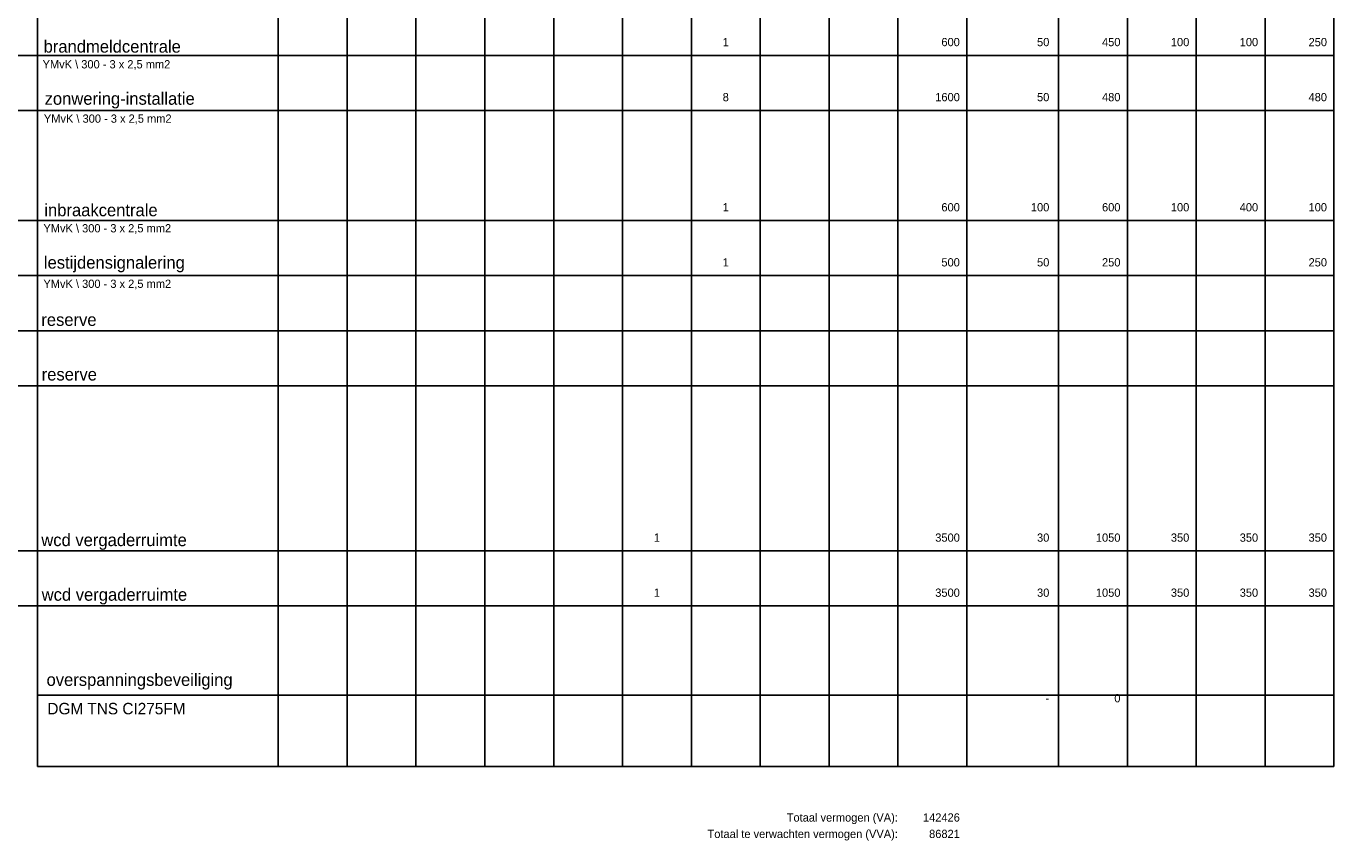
# Model space of a CAD drawing. Header units: millimetres. Extents: x -35665 to 9285, y 16711 to 36239.
# Tile 21 of 22: x -4962 to 9285, y 18679 to 27558. Entities that reach past the tile are written whole.
import ezdxf
from ezdxf.enums import TextEntityAlignment as Align

# ---------------------------------------------------------------- set-up
doc = ezdxf.new("R2010")
doc.units = ezdxf.units.MM
doc.header["$LTSCALE"] = 100
for name, color, linetype in [('EL$1----', 3, 'Continuous'), ('EL$1----_HKL', 3, 'Continuous'), ('EL6350--', 3, 'Continuous')]:
    doc.layers.add(name, color=color, linetype=linetype)
doc.styles.add('BURO-018', font='BUROFONT.shx', dxfattribs={"height": 90})
doc.styles.add('BURO-025', font='BUROFONT.shx', dxfattribs={"height": 125})

msp = doc.modelspace()

# ---------------------------------------------------------------- linework, layer by layer
at = {"layer": 'EL$1----'}
for points in [[(-8090, 21839), (9285, 21839)], [(-8090, 21239), (9285, 21239)]]:
    msp.add_lwpolyline(points, dxfattribs=at)
at = {"layer": 'EL$1----_HKL', "color": 1}
for p, q in [((-4840, 36239), (-4840, 19489)), ((-2215, 36239), (-2215, 19489)), ((-1465, 36239), (-1465, 19489)), ((-715, 36239), (-715, 19489)), ((35, 36239), (35, 19489)), ((785, 36239), (785, 19489)), ((1535, 36239), (1535, 19489)), ((2285, 36239), (2285, 19489)), ((3035, 36239), (3035, 19489)), ((3785, 36239), (3785, 19489)), ((4535, 36239), (4535, 19489)), ((5285, 36239), (5285, 19489)), ((6285, 36239), (6285, 19489)), ((7035, 36239), (7035, 19489)), ((7785, 36239), (7785, 19489)), ((8535, 36239), (8535, 19489)), ((9285, 36239), (9285, 19489)), ((-4840, 19489), (9285, 19489))]:
    msp.add_line(p, q, dxfattribs=at)
at = {"layer": 'EL$1----_HKL'}
for p, q in [((-5840, 27239), (9285, 27239)), ((-5840, 26639), (9285, 26639)), ((-5840, 25439), (9285, 25439)), ((-5840, 24839), (9285, 24839)), ((-5840, 24239), (9285, 24239)), ((-5840, 23639), (9285, 23639)), ((-4840, 20268), (9285, 20268))]:
    msp.add_line(p, q, dxfattribs=at)

# ---------------------------------------------------------------- texts
at = {"layer": 'EL$1----_HKL', "color": 1, "style": 'BURO-018'}
for s, height, p in [('brandmeldcentrale', 135, (-4772, 27269)), ('YMvK \\ 300 - 3 x 2,5 mm2', 90, (-4783, 27097)), ('zonwering-installatie', 135, (-4761, 26701)), ('YMvK \\ 300 - 3 x 2,5 mm2', 90, (-4769, 26505)), ('inbraakcentrale', 135, (-4764, 25486)), ('YMvK \\ 300 - 3 x 2,5 mm2', 90, (-4774, 25310)), ('lestijdensignalering', 135, (-4769, 24915)), ('YMvK \\ 300 - 3 x 2,5 mm2', 90, (-4774, 24705)), ('reserve', 135, (-4797, 24291)), ('reserve', 135, (-4793, 23696)), ('wcd vergaderruimte', 135, (-4797, 21891)), ('wcd vergaderruimte', 135, (-4793, 21296)), ('overspanningsbeveiliging', 135, (-4740, 20368))]:
    msp.add_text(s, height=height, dxfattribs=at).set_placement(p)
for s, p in [('1', (2660, 27339)), ('8', (2660, 26739)), ('1', (2660, 25539)), ('1', (2660, 24939)), ('1', (1910, 21939)), ('1', (1910, 21339))]:
    msp.add_text(s, height=90, dxfattribs=at).set_placement(p, align=Align.CENTER)
for s, p in [('600', (5210, 27339)), ('50', (6185, 27339)), ('450', (6960, 27339)), ('100', (7710, 27339)), ('100', (8460, 27339)), ('250', (9210, 27339)), ('1600', (5210, 26739)), ('50', (6185, 26739)), ('480', (6960, 26739)), ('480', (9210, 26739)), ('600', (5210, 25539)), ('100', (6185, 25539)), ('600', (6960, 25539)), ('100', (7710, 25539)), ('400', (8460, 25539)), ('100', (9210, 25539)), ('500', (5210, 24939)), ('50', (6185, 24939)), ('250', (6960, 24939)), ('250', (9210, 24939)), ('3500', (5210, 21939)), ('30', (6185, 21939)), ('1050', (6960, 21939)), ('350', (7710, 21939)), ('350', (8460, 21939)), ('350', (9210, 21939)), ('3500', (5210, 21339)), ('30', (6185, 21339)), ('1050', (6960, 21339)), ('350', (7710, 21339)), ('350', (8460, 21339)), ('350', (9210, 21339)), ('0', (6960, 20189)), ('-', (6185, 20189)), ('Totaal vermogen (VA):', (4535, 18889)), ('142426', (5210, 18889)), ('Totaal te verwachten vermogen (VVA):', (4535, 18710)), ('86821', (5210, 18710))]:
    msp.add_text(s, height=90, dxfattribs=at).set_placement(p, align=Align.RIGHT)
at = {"layer": 'EL6350--', "color": 1, "linetype": 'Continuous', "style": 'BURO-025'}
msp.add_text('DGM TNS CI275FM', height=125, dxfattribs=at).set_placement((-4731, 20058))

doc.saveas('drawing.dxf')
